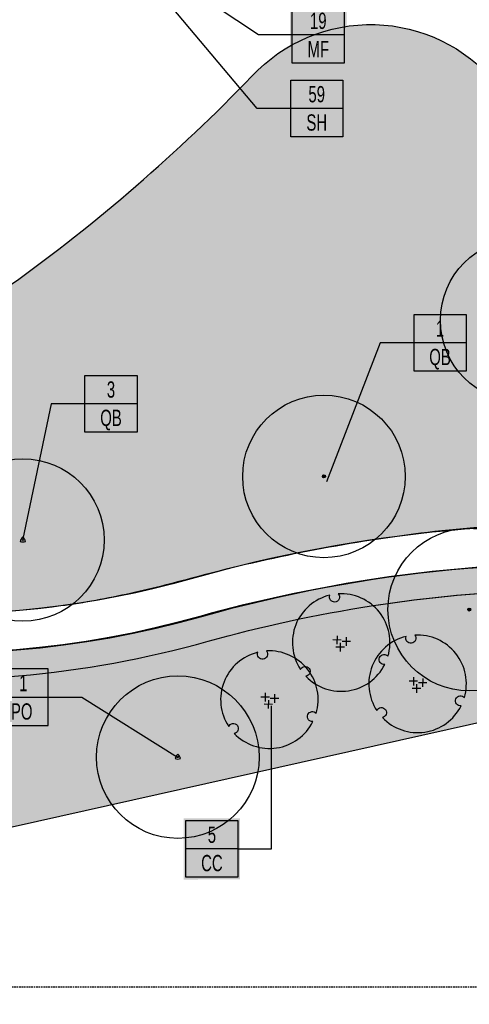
# Model space of a CAD drawing. Extents: x 1609557 to 1611883, y 574690 to 575242.
# Tile 3 of 43: x 1610064 to 1610134, y 574942 to 575094. Entities that reach past the tile are written whole.
import ezdxf
from ezdxf.enums import TextEntityAlignment as Align

# ---------------------------------------------------------------- set-up
doc = ezdxf.new("R2010")
doc.units = 0
doc.header["$MEASUREMENT"] = 0
doc.linetypes.add('HIDDEN', pattern=[0.375, 0.25, -0.125])
for name, color, linetype in [('L-ANNO-MACH', 7, 'HIDDEN'), ('L-ANNO-MACH-OVERALL', 7, 'HIDDEN'), ('L-PLNT-BASE', 2, 'Continuous'), ('L-PLNT-BID-ADD', 2, 'Continuous'), ('L-PLNT-SEED', 2, 'Continuous'), ('L-PLNT-TREE', 5, 'Continuous'), ('L-PLNT-TREE-PLAN', 7, 'Continuous'), ('L-STON', 3, 'Continuous')]:
    doc.layers.add(name, color=color, linetype=linetype)
doc.layers.add('L-ANNO-NOTE', color=2, linetype='Continuous', lineweight=25)
doc.layers.add('L-ANNO-TTLB-NPLT', color=8, linetype='Continuous', plot=False)
doc.layers.add('L-PLNT-NPLT', color=21, linetype='Continuous', plot=False)
doc.styles.add('RDG_Standard', font='ARIALN.TTF')
doc.styles.add('X-HLVM1S', font='ARIALN.TTF')

# ---------------------------------------------------------------- blocks, each defined once
blk = doc.blocks.new('PLNT-TREE-ORN-MULT')
at = {"layer": 'L-PLNT-TREE-PLAN', "color": 0, "extrusion": (5.028865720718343e-15, -4.300868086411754e-18, -1)}
for p, q in [((0.0005820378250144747, 0.02587582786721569), (-0.08649097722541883, 0.02667789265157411)), ((-0.04255343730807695, 0.06981336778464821), (-0.04335550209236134, -0.01725964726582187)), ((0.09588377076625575, 0.01115880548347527), (0.008810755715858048, 0.01196087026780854)), ((0.0527482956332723, 0.05509634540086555), (0.05194623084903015, -0.03197666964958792)), ((0.03269938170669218, -0.04839275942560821), (-0.05437363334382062, -0.04759069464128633)), ((-0.01043609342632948, -0.004455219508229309), (-0.01123815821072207, -0.09152823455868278))]:
    blk.add_line(p, q, dxfattribs=at)
at = {"layer": 'L-PLNT-TREE-PLAN', "color": 0}
blk.add_lwpolyline([(-0.02937539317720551, 0.4991363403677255, -0.2718992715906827), (-0.02216410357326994, 0.4473752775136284, -0.2718992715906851), (-0.06385349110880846, 0.4158601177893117, -0.2633037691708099), (-0.1106958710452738, 0.4355865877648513, -0.2633037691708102), (-0.1179077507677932, 0.4858989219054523, 0.518932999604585), (-0.417688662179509, -0.2748384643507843, -0.2647662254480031), (-0.3769914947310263, -0.2439824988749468, -0.2718992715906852), (-0.3288538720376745, -0.2643289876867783, -0.2633037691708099), (-0.3225163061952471, -0.3147589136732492, -0.2556770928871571), (-0.3610273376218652, -0.3459179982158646, 0.5174068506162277), (0.4463127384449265, -0.2253995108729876, -0.2652179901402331), (0.3991555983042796, -0.2055931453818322, -0.2718992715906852), (0.3927073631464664, -0.1537314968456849, -0.2633037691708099), (0.4332121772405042, -0.1230280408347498, -0.2575414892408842), (0.4796847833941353, -0.1410762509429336, 0.5192192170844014)], format="xyb", close=True, dxfattribs=at)
at = {"layer": 'L-PLNT-NPLT', "style": 'RDG_Standard'}
blk.add_attdef('KEY', (0.1024455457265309, 0.1900547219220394), '', height=0.046875, dxfattribs=at)
at = {"layer": 'L-PLNT-NPLT', "style": 'RDG_Standard', "flags": 1}
for tag, p in [('BOTANICAL', (0.1024455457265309, 0.1153563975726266)), ('SIZE', (0.1024455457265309, -0.03404025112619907)), ('COMMON', (0.1024455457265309, 0.04065807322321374)), ('CONDITION', (0.1024455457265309, -0.1087385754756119)), ('NOTES', (0.1024455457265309, -0.1834368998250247)), ('SORT', (0.1024455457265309, -0.2581352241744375))]:
    blk.add_attdef(tag, p, '', height=0.046875, dxfattribs=at)
blk = doc.blocks.new('PLNT-TREE-DEC-PYRD')
at = {"layer": 'L-PLNT-TREE-PLAN', "color": 0}
for radius in [0.5, 0.002813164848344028]:
    blk.add_circle((0, 0), radius, dxfattribs=at)
for centre, radius, start, end in [((0.03363869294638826, -0.01942130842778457), 0.05087986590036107, 131.3868413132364, 168.6131586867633), ((-0.0336386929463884, -0.01942130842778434), 0.05087986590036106, 11.38684131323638, 48.61315868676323), ((1.275021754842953e-16, 0.03884261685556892), 0.05087986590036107, 251.3868413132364, 288.6131586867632)]:
    blk.add_arc(centre, radius, start, end, dxfattribs=at)
at = {"layer": 'L-PLNT-NPLT', "style": 'RDG_Standard'}
blk.add_attdef('KEY', (0.1024455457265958, 0.1900547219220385), '', height=0.046875, dxfattribs=at)
at = {"layer": 'L-PLNT-NPLT', "style": 'RDG_Standard', "flags": 1}
for tag, p in [('BOTANICAL', (0.1024455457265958, 0.1153563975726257)), ('COMMON', (0.1024455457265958, 0.04065807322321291)), ('SIZE', (0.1024455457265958, -0.03404025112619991)), ('CONDITION', (0.1024455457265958, -0.1087385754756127)), ('NOTES', (0.1024455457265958, -0.1834368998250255)), ('SORT', (0.1024455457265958, -0.2581352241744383))]:
    blk.add_attdef(tag, p, '', height=0.046875, dxfattribs=at)
blk = doc.blocks.new('*U86')
at = {"true_color": 0xffffff}
blk.add_hatch(color=7, dxfattribs=at).paths.add_polyline_path([(-0.5466215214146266, 0.2352818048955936), (-0.1124215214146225, 0.2352818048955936), (-0.1124215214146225, -0.2349535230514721), (-0.5466215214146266, -0.2352818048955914)])
at = {"color": 3}
for points in [[(-0.12953889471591, 1.110223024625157e-15), (0.1295388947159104, -1.110223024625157e-15), (0.1279469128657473, 1.10157694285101)], [(-0.1295215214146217, 1.110223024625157e-15), (-0.5295215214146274, 1.110223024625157e-15)]]:
    blk.add_lwpolyline(points, dxfattribs=at)
blk.add_lwpolyline([(-0.5295215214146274, 0.2178535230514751), (-0.1295215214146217, 0.2178535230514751), (-0.1295215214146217, -0.2178535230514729), (-0.5295215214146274, -0.2178535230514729)], close=True, dxfattribs=at)
at = {"color": 1, "style": 'X-HLVM1S', "width": 0.8, "flags": 8}
for tag, p in [('PLANTNUMBER', (-0.329530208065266, 0.1089267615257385)), ('SPECIESTYPE', (-0.32953020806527, -0.1089267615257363))]:
    blk.add_attdef(tag, text='', height=0.125, dxfattribs=at).set_placement(p, align=Align.MIDDLE_CENTER)
blk = doc.blocks.new('*U89')
at = {"true_color": 0xffffff}
blk.add_hatch(color=7, dxfattribs=at).paths.add_polyline_path([(0.1124388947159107, 0.2352818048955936), (0.5466388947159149, 0.2352818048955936), (0.5466388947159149, -0.2349535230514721), (0.1124388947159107, -0.2352818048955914)])
at = {"color": 3}
blk.add_lwpolyline([(0.12953889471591, 0.2178535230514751), (0.5295388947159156, 0.2178535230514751), (0.5295388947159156, -0.2178535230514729), (0.12953889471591, -0.2178535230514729)], close=True, dxfattribs=at)
for points in [[(0.12953889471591, 1.110223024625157e-15), (-0.1295388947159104, -1.110223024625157e-15), (-0.3492340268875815, -1.040243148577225)], [(0.5295388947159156, 1.110223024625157e-15), (0.12953889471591, 1.110223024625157e-15)]]:
    blk.add_lwpolyline(points, dxfattribs=at)
at = {"color": 1, "style": 'X-HLVM1S', "width": 0.8, "flags": 8}
for tag, p in [('PLANTNUMBER', (0.3295302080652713, 0.1089267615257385)), ('SPECIESTYPE', (0.3295302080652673, -0.1089267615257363))]:
    blk.add_attdef(tag, text='', height=0.125, dxfattribs=at).set_placement(p, align=Align.MIDDLE_CENTER)
blk = doc.blocks.new('PLNT-TREE-DEC-OVAL')
at = {"layer": 'L-PLNT-TREE-PLAN'}
h = blk.add_hatch(color=0, dxfattribs=at)
edge = h.paths.add_edge_path()
edge.add_arc((0, 0), 0.0093634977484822, 0, 360)
at = {"layer": 'L-PLNT-TREE-PLAN', "color": 0}
for radius in [0.5, 0.0093634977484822]:
    blk.add_circle((0, 0), radius, dxfattribs=at)
at = {"layer": 'L-PLNT-NPLT', "style": 'RDG_Standard'}
blk.add_attdef('KEY', (0.102445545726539, 0.1900547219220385), '', height=0.046875, dxfattribs=at)
at = {"layer": 'L-PLNT-NPLT', "style": 'RDG_Standard', "flags": 1}
for tag, p in [('BOTANICAL', (0.102445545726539, 0.1153563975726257)), ('COMMON', (0.102445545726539, 0.04065807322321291)), ('SIZE', (0.102445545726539, -0.03404025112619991)), ('CONDITION', (0.102445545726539, -0.1087385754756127)), ('NOTES', (0.102445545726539, -0.1834368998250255)), ('SORT', (0.102445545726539, -0.2581352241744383))]:
    blk.add_attdef(tag, p, '', height=0.046875, dxfattribs=at)
blk = doc.blocks.new('*U95')
at = {"true_color": 0xffffff}
blk.add_hatch(color=7, dxfattribs=at).paths.add_polyline_path([(0.1124388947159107, 0.2352818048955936), (0.5466388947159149, 0.2352818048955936), (0.5466388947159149, -0.2349535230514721), (0.1124388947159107, -0.2352818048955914)])
at = {"color": 3}
blk.add_lwpolyline([(0.12953889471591, 0.2178535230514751), (0.5295388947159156, 0.2178535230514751), (0.5295388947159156, -0.2178535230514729), (0.12953889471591, -0.2178535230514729)], close=True, dxfattribs=at)
for points in [[(0.12953889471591, 1.110223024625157e-15), (-0.1295388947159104, -1.110223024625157e-15), (-0.543353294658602, -1.068480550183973)], [(0.5295388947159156, 1.110223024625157e-15), (0.12953889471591, 1.110223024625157e-15)]]:
    blk.add_lwpolyline(points, dxfattribs=at)
at = {"color": 1, "style": 'X-HLVM1S', "width": 0.8, "flags": 8}
for tag, p in [('PLANTNUMBER', (0.3295302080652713, 0.1089267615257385)), ('SPECIESTYPE', (0.3295302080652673, -0.1089267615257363))]:
    blk.add_attdef(tag, text='', height=0.125, dxfattribs=at).set_placement(p, align=Align.MIDDLE_CENTER)
blk = doc.blocks.new('*U100')
at = {"true_color": 0xffffff}
blk.add_hatch(color=7, dxfattribs=at).paths.add_polyline_path([(0.1124388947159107, 0.2352818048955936), (0.5466388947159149, 0.2352818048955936), (0.5466388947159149, -0.2349535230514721), (0.1124388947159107, -0.2352818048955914)])
at = {"color": 3}
for points in [[(0.12953889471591, 1.110223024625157e-15), (-0.1295388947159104, -1.110223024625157e-15), (-0.7817070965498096, 0.7760444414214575)], [(0.5295388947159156, 1.110223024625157e-15), (0.12953889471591, 1.110223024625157e-15)]]:
    blk.add_lwpolyline(points, dxfattribs=at)
blk.add_lwpolyline([(0.12953889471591, 0.2178535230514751), (0.5295388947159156, 0.2178535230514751), (0.5295388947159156, -0.2178535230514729), (0.12953889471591, -0.2178535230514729)], close=True, dxfattribs=at)
at = {"color": 1, "style": 'X-HLVM1S', "width": 0.8, "flags": 8}
for tag, p in [('PLANTNUMBER', (0.3295302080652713, 0.1089267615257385)), ('SPECIESTYPE', (0.3295302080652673, -0.1089267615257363))]:
    blk.add_attdef(tag, text='', height=0.125, dxfattribs=at).set_placement(p, align=Align.MIDDLE_CENTER)
blk = doc.blocks.new('*U109')
at = {"true_color": 0xffffff}
blk.add_hatch(color=7, dxfattribs=at).paths.add_polyline_path([(0.1124388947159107, 0.2352818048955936), (0.5466388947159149, 0.2352818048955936), (0.5466388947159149, -0.2349535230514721), (0.1124388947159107, -0.2352818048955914)])
at = {"color": 3}
blk.add_lwpolyline([(0.12953889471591, 0.2178535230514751), (0.5295388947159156, 0.2178535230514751), (0.5295388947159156, -0.2178535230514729), (0.12953889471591, -0.2178535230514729)], close=True, dxfattribs=at)
for points in [[(0.12953889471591, 1.110223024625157e-15), (-0.1295388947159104, -1.110223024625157e-15), (-0.8652846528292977, -0.4603294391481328)], [(0.5295388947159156, 1.110223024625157e-15), (0.12953889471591, 1.110223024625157e-15)]]:
    blk.add_lwpolyline(points, dxfattribs=at)
at = {"color": 1, "style": 'X-HLVM1S', "width": 0.8, "flags": 8}
for tag, p in [('PLANTNUMBER', (0.3295302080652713, 0.1089267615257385)), ('SPECIESTYPE', (0.3295302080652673, -0.1089267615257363))]:
    blk.add_attdef(tag, text='', height=0.125, dxfattribs=at).set_placement(p, align=Align.MIDDLE_CENTER)
blk = doc.blocks.new('*U102')
at = {"true_color": 0xffffff}
blk.add_hatch(color=7, dxfattribs=at).paths.add_polyline_path([(0.1124388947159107, 0.2352818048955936), (0.5466388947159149, 0.2352818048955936), (0.5466388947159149, -0.2349535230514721), (0.1124388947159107, -0.2352818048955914)])
at = {"color": 3}
for points in [[(0.12953889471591, 1.110223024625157e-15), (-0.1295388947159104, -1.110223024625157e-15), (-0.7880994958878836, 0.4382636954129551)], [(0.5295388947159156, 1.110223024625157e-15), (0.12953889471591, 1.110223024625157e-15)]]:
    blk.add_lwpolyline(points, dxfattribs=at)
blk.add_lwpolyline([(0.12953889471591, 0.2178535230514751), (0.5295388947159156, 0.2178535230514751), (0.5295388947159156, -0.2178535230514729), (0.12953889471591, -0.2178535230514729)], close=True, dxfattribs=at)
at = {"color": 1, "style": 'X-HLVM1S', "width": 0.8, "flags": 8}
for tag, p in [('PLANTNUMBER', (0.3295302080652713, 0.1089267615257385)), ('SPECIESTYPE', (0.3295302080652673, -0.1089267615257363))]:
    blk.add_attdef(tag, text='', height=0.125, dxfattribs=at).set_placement(p, align=Align.MIDDLE_CENTER)
blk = doc.blocks.new('base bid')
at = {"layer": 'L-STON'}
h = blk.add_hatch(dxfattribs=at)
h.set_pattern_fill('GRASS', color=256, scale=2)
h.set_pattern_definition([(90, (-3.71114620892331, -150.6996880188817), (-1.414213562, 1.414213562), [0.375, -2.453427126]), (45, (-3.71114620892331, -150.6996880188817), (-1.414213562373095, 1.414213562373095), [0.375, -1.625]), (135, (-3.71114620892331, -150.6996880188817), (-1.414213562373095, -1.414213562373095), [0.375, -1.625])])
edge = h.paths.add_edge_path(flags=16)
edge.add_arc((618.8863025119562, -30.30258975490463), 1.015633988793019, 53.56259994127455, 119.7169013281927)
edge.add_arc((604.8375250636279, -3.650523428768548), 29.11303063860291, 189.3697585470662, 297.72745904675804, ccw=False)
edge.add_arc((570.2035708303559, -9.42934627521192), 5.999999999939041, 9.972662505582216, 101.7879303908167)
edge.add_arc((539.35580430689, 138.3861309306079), 145.0000000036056, 248.93301401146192, 281.7879303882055, ccw=False)
edge.add_arc((475.8941253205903, -24.71594292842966), 30.01817304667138, 67.80410625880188, 127.606428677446)
edge.add_arc((414.8510998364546, 54.51400046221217), 70.00000000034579, 234.3621781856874, 307.6152423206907, ccw=False)
edge.add_arc((339.1053539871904, -51.13912058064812), 60.00000000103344, 54.36217818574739, 102.9413701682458)
edge.add_arc((298.7936556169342, 124.2888332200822), 119.9999999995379, 269.47738466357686, 282.94137016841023, ccw=False)
edge.add_arc((297.6535016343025, -0.7059668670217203), 5.00000000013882, 89.47738466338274, 125.4332877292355)
edge.add_arc((292.4357098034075, 6.627153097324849), 3.999999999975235, 266.90698341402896, 305.43328772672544, ccw=False)
edge.add_arc((298.7936556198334, 124.2888332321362), 121.8333333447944, 234.5171921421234, 266.90698341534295, ccw=False)
edge.add_arc((230.3962784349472, 28.3383603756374), 3.999999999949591, 197.7889517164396, 234.51719214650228, ccw=False)
edge.add_arc((221.8265835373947, 25.58875506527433), 5.000000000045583, 17.78895171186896, 57.33646437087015)
edge.add_arc((192.1428275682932, -20.71323875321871), 60.0000000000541, 57.33646437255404, 95.53005168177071)
edge.add_line((186.3607580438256, 39.00750866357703), (186.1700039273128, 38.98934755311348))
edge.add_arc((180.5786885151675, 98.72825606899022), 59.99999998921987, 247.789464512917, 275.34707114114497, ccw=False)
edge.add_arc((156.0079716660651, 38.55118508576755), 4.999999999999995, 67.78946452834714, 159.470690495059)
edge.add_arc((167.6572125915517, 34.18891891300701), 17.43921944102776, 159.4706905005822, 205.3160390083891)
edge.add_line((151.892805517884, 26.73171807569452), (158.8874708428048, 11.94510390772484))
edge.add_arc((154.3676564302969, 9.807049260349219), 4.999999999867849, -5.277370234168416, 25.316038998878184, ccw=False)
edge.add_line((159.3464619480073, 9.347162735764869), (159.2120745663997, 7.892263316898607))
edge.add_arc((164.1908800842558, 7.432376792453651), 5.000000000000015, 174.7226297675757, 288.8249053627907)
edge.add_arc((171.9821321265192, -15.42170740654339), 19.14565743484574, 39.949937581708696, 108.82490536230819, ccw=False)
edge.add_arc((190.4923328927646, 0.08265457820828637), 5.000000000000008, 219.9499375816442, 260.1090579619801)
edge.add_arc((151.2221834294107, -225.1353719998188), 223.6160627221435, 64.00658706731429, 80.10905796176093, ccw=False)
edge.add_arc((365.507981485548, 214.5410112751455), 265.4991911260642, 244.0252345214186, 287.9078035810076)
edge.add_arc((486.119061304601, -158.9674474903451), 127.0000000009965, 64.50460080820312, 107.8712941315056, ccw=False)
edge.add_arc((486.1190613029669, -158.9674474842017), 126.9999999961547, 61.264920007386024, 64.50460080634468, ccw=False)
edge.add_arc((625.5395918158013, 95.3196258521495), 162.9999999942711, 241.2649200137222, 271.4988119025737)
edge.add_arc((632.209427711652, -159.5931303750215), 92.00000000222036, 40.598662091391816, 91.49881190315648, ccw=False)
edge.add_arc((804.5674639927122, -11.87140776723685), 134.999999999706, 220.5986620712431, 258.7316317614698)
edge.add_arc((779.1648480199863, -139.3653570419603), 4.999999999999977, 258.7316317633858, 370.3232354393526)
edge.add_line((784.0839102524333, -138.4693510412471), (782.9414253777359, -132.1971227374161))
edge.add_arc((776.8266279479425, -133.3109316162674), 6.21540970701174, 10.32323543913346, 70.94929946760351)
edge.add_arc((781.0222398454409, -121.1609270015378), 6.638608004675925, 186.8673162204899, 250.9492994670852, ccw=False)
edge.add_arc((810.6261729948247, -117.5955908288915), 36.45646305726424, 178.6613906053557, 186.867316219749, ccw=False)
edge.add_arc((765.0365062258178, -116.5302791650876), 9.145648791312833, 358.6613906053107, 428.1020102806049)
edge.add_arc((770.7768630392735, -102.2492452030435), 6.245895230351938, 201.7173952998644, 248.10201028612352, ccw=False)
edge.add_arc((760.3291983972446, -106.4105506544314), 5.000000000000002, 21.71739529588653, 78.0838911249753)
edge.add_arc((785.2377233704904, 11.62438980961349), 115.6344966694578, 225.374426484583, 258.0838911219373, ccw=False)
edge.add_arc((642.0705309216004, -130.5235531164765), 86.12889410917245, 44.0178143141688, 83.09250781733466)
edge.add_arc((661.4880895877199, 16.8794886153), 62.55870457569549, 227.8289389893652, 261.67372428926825, ccw=False)
edge = h.paths.add_edge_path()
edge.add_arc((661.4880895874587, 16.8794886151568), 58.55870457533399, 228.8865744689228, 261.6266150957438)
edge.add_arc((642.0705309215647, -130.5235531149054), 90.1288941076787, 44.04852607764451, 83.06014555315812, ccw=False)
edge.add_arc((785.2377233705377, 11.62438981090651), 111.6344966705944, 225.3982424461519, 282.6823883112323)
edge.add_arc((811.9353492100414, -107.0123411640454), 9.969110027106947, 16.319136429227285, 102.68238831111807, ccw=False)
edge.add_arc((865.5003203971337, -91.27441045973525), 45.85999714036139, 196.3851008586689, 256.0268237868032)
edge.add_arc((853.7026135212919, -138.6869781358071), 2.998343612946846, -68.92306818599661, 76.02682378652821, ccw=False)
edge.add_arc((804.5674639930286, -11.87140776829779), 138.9999999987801, 276.97243690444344, 291.1768356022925, ccw=False)
edge.add_arc((809.8878398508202, -159.6371798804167), 15.14565743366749, 40.28843071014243, 143.8357105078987)
edge.add_arc((804.5674639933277, -11.87140776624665), 139.0000000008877, 220.5986620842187, 267.151704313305, ccw=False)
edge.add_arc((632.2094277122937, -159.593130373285), 88.00000000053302, 40.59866207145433, 91.49881190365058)
edge.add_arc((625.5395918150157, 95.31962585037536), 166.9999999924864, 241.2649200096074, 271.4988119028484, ccw=False)
edge.add_arc((486.119061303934, -158.9674474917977), 123.0000000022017, 61.26492001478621, 107.8712941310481)
edge.add_arc((365.5043407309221, 214.5655925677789), 269.5237002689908, 249.6041407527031, 287.9063914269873, ccw=False)
edge.add_arc((365.9698800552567, 215.5476255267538), 270.6064256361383, 244.030657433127, 249.5842146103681, ccw=False)
edge.add_arc((154.4480504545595, -218.0632359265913), 211.8456146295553, 63.95216514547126, 70.08311154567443)
edge.add_arc((151.0554869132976, -225.5060928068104), 219.9999696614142, 69.91273766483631, 81.04841856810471)
edge.add_arc((171.9821321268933, -15.4217074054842), 15.14565743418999, 28.53936112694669, 140.0836133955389)
edge.add_arc((149.966357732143, -196.3326169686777), 190.9128533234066, 86.87746046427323, 97.39858245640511)
edge.add_arc((158.8098743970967, -264.4371158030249), 259.5891268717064, 97.39858245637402, 105.1312620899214)
edge.add_arc((35.53181350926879, 191.4625140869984), 212.6840491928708, 282.20007420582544, 285.13126208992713, ccw=False)
edge.add_arc((54.86326487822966, 102.0515709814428), 121.2071572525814, 277.0715209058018, 282.2000742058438, ccw=False)
edge.add_arc((51.95215365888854, 125.518462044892), 144.853923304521, 248.75498744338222, 277.07152089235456, ccw=False)
edge.add_arc((1.280879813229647, -4.833150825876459), 5.000000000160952, 104.84327763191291, 248.6841357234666, ccw=False)
edge.add_arc((-45.59932130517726, 172.0601694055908), 177.9999999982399, 284.8432776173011, 307.7565667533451)
edge.add_arc((-93.52873311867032, 250.2739725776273), 269.370478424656, 305.6296898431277, 316.0769376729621)
edge.add_arc((118.7785447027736, 46.36607813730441), 25.00104146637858, 39.91773842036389, 137.0089859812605, ccw=False)
edge.add_arc((180.5786885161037, 98.72825607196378), 55.99999999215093, 220.4330820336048, 235.0336811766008)
edge.add_arc((180.5786885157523, 98.72825607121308), 55.99999999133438, 235.0336811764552, 275.530051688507)
edge.add_arc((192.1428275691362, -20.71323875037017), 63.99999999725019, 53.66505559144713, 95.53005168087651, ccw=False)
edge.add_arc((298.7936556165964, 124.2888332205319), 116.0000000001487, 233.6650555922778, 282.9413701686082)
edge.add_arc((339.1053539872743, -51.13912058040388), 64.00000000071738, 54.3621781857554, 102.94137016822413, ccw=False)
edge.add_arc((414.8510998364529, 54.5140004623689), 66.0000000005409, 234.3621781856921, 307.6152423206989)
edge.add_arc((475.8942029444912, -24.71651629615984), 34.01867460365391, 67.87353367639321, 127.60697928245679, ccw=False)
edge.add_arc((539.3558043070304, 138.3861309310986), 141.0000000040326, 248.9484073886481, 281.7879303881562)
edge.add_arc((570.2035708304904, -9.429346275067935), 9.999999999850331, 9.832403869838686, 101.78793039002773, ccw=False)
edge.add_arc((604.8375250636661, -3.650523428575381), 25.11303063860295, 189.329578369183, 297.6231998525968)
edge.add_arc((618.8834613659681, -30.2891627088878), 5.002573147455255, 47.9211214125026, 118.69745510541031, ccw=False)
edge.add_arc((662.4386729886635, 17.95008187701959), 59.99035860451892, 227.9211214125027, 228.8749149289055)
h = blk.add_hatch(dxfattribs=at)
h.set_pattern_fill('AR-SAND', color=256, scale=2.5)
h.set_pattern_definition([(37.50000000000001, (-1609999.634312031, -572521.6229746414), (-0.1574833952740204, 4.817059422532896), [0, -3.8, 0, -4.25, 0, -4.0625]), (7.499999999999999, (-1609999.634312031, -572521.6229746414), (4.424441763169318, 7.055365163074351), [0, -2.05, 0, -3.425, 0, -1.3125]), (327.5, (-1610002.709312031, -572521.6229746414), (7.785354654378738, 0.01414763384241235), [0, -1.25, 0, -4.5, 0, -5.875]), (317.5, (-1610002.709312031, -572521.6229746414), (7.515316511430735, 2.194188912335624), [0, -0.625, 0, -2.95, 0, -3.375])])
edge = h.paths.add_edge_path()
edge.add_arc((975.1842532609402, 318.8047683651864), 481.7702616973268, 258.8784101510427, 260.4107916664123)
edge.add_line((894.9295026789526, -156.2339248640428), (884.2027706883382, -168.446132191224))
edge.add_line((884.2027706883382, -168.446132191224), (847.8491190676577, -190.6539219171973))
edge.add_line((847.8491190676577, -190.6539219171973), (798.1555349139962, -190.6539219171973))
edge.add_line((798.1555349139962, -190.6539219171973), (747.2964987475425, -172.5301932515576))
edge.add_line((747.2964987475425, -172.5301932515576), (711.4840671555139, -150.6228875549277))
edge.add_line((711.4840671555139, -150.6228875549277), (675.9964703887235, -118.4368421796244))
edge.add_line((675.9964703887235, -118.4368421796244), (504.1727170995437, -76.0782215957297))
edge.add_line((504.1727170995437, -76.0782215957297), (470.0743235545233, -62.44787501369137))
edge.add_line((470.0743235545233, -62.44787501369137), (384.715996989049, -72.36735664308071))
edge.add_line((384.715996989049, -72.36735664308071), (355.9447126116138, -76.94914028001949))
edge.add_line((355.9447126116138, -76.94914028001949), (344.0520851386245, -87.07581996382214))
edge.add_line((344.0520851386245, -87.07581996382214), (331.4194478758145, -90.8919148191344))
edge.add_line((331.4194478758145, -90.8919148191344), (175.0001791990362, -27.13090893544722))
edge.add_line((175.0001791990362, -27.13090893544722), (63.61505718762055, -52.02526193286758))
edge.add_line((63.61505718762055, -52.02526193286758), (4.422241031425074, -54.8544149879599))
edge.add_line((4.422241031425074, -54.8544149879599), (-69.8879120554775, -41.95109310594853))
edge.add_line((-69.8879120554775, -41.95109310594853), (-96.10807950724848, -31.68806857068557))
edge.add_line((-96.10807950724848, -31.68806857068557), (-102.7708319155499, -7.592912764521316))
edge.add_line((-102.7708319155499, -7.592912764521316), (-99.76146007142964, -1.693859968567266))
edge.add_arc((-45.59932130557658, 172.0601694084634), 182.0000000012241, 252.6868395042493, 275.0190642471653)
edge.add_line((-29.67664987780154, -9.241977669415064), (-29.3447826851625, -9.184034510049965))
edge.add_arc((-28.57626109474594, -25.37728074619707), 16.21147276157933, 61.79194727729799, 92.71718391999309, ccw=False)
edge.add_arc((51.7120899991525, 124.3093414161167), 153.6481874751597, 241.7919472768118, 285.8858236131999)
edge.add_arc((152.758396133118, -235.6392442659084), 220.2162130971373, 98.85330476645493, 105.5376167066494, ccw=False)
edge.add_arc((151.1820899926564, -225.4125226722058), 209.8687354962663, 70.0580048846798, 98.85778749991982, ccw=False)
edge.add_line((222.7617353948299, -28.12785397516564), (221.7754935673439, -30.49284057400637))
edge.add_arc((29.16494143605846, -585.7581051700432), 587.7230120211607, 70.86935000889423, 71.65257934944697)
edge.add_line((214.167296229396, -27.91182923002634), (214.0402741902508, -29.80142796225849))
edge.add_arc((29.16494161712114, -585.7581046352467), 585.8896781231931, 65.17206158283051, 71.60620215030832, ccw=False)
edge.add_line((275.1769008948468, -54.02054641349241), (275.9467077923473, -52.35666286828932))
edge.add_arc((29.16494235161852, -585.75810302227), 587.72300968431, 65.17206158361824, 66.03012498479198)
edge.add_line((267.9310958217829, -48.72080443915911), (268.3267669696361, -47.52202050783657))
edge.add_arc((365.5151381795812, 215.059979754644), 279.990868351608, 249.6891869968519, 287.8717470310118)
edge.add_arc((486.1190613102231, -158.9674474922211), 112.9999999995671, 62.84612761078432, 107.87174703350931, ccw=False)
edge.add_arc((625.6385876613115, 96.25216650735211), 177.9296759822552, 240.3772305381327, 271.4824047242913)
edge.add_arc((632.2057718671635, -159.6083406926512), 78.01511050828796, 45.1453067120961, 91.44266237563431, ccw=False)
edge.add_arc((804.4438500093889, -11.05135270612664), 149.7828535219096, 218.5050005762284, 297.7887874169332)
edge.add_arc((874.7528747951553, -144.4675637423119), 1.025781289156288, 113.8194262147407, 117.78878741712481, ccw=False)
edge.add_arc((923.8125677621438, -114.0406244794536), 57.59553997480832, 210.7966945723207, 223.8177650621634)
h = blk.add_hatch(dxfattribs=at)
h.set_pattern_fill('GRASS', color=256, scale=2)
h.set_pattern_definition([(90, (-31.53185167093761, -28.78589746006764), (-1.414213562, 1.414213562), [0.375, -2.453427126]), (45, (-31.53185167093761, -28.78589746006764), (-1.414213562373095, 1.414213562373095), [0.375, -1.625]), (135, (-31.53185167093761, -28.78589746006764), (-1.414213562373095, -1.414213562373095), [0.375, -1.625])])
edge = h.paths.add_edge_path()
edge.add_line((-31.53185167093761, -5.383078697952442), (-30.94691842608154, -9.34007921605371))
edge.add_arc((-28.5762610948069, -25.37728074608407), 16.21147276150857, 61.791947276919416, 98.40870399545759, ccw=False)
edge.add_arc((51.71208999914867, 124.3093414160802), 153.6481874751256, 241.7919472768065, 285.8858236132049)
edge.add_arc((152.7583961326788, -235.6392442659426), 220.2162130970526, 98.85330476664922, 105.537616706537, ccw=False)
edge.add_arc((151.1820899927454, -225.4125226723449), 209.8687354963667, 70.05800488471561, 98.8577875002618, ccw=False)
edge.add_line((222.7617353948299, -28.12785397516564), (224.3029746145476, -24.4319956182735))
edge.add_arc((151.182089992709, -225.4125226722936), 213.8687354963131, 70.00756365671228, 98.85778750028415)
edge.add_arc((152.7578341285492, -235.6366443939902), 224.2135576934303, 98.85334508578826, 105.5407971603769)
edge.add_arc((51.71208999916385, 124.3093414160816), 149.648187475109, 241.7919472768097, 285.89042513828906, ccw=False)
edge.add_arc((-28.57626109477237, -25.37728074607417), 20.21147276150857, 61.79194727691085, 98.40870399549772)
at = {"layer": 'L-PLNT-SEED'}
for points in [[(448.3728435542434, -41.90240981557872, -0.1686986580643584), (271.5741697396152, -38.06090640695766, -0.02423670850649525), (247.4739880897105, -27.73525751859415, 0.02675768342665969), (226.6146771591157, -18.88858285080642, 0.04862684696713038), (185.2874271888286, -8.185682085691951, 0.5291613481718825), (160.3656905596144, -5.703208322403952, 0.04593933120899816), (125.3823068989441, -7.009237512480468, 0.03375298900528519), (91.04899825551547, -13.8478533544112, -0.01279041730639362), (80.47749614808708, -16.41819784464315, -0.02238127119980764), (69.78486213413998, -18.23359395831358, -0.1241867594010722), (-0.5366661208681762, -9.49110389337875, -0.7254821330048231), (0, 0, 0.1003125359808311), (63.39148455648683, 31.3299159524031, 0.04561631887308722), (100.491266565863, 63.41387954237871, -0.4509461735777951), (137.9535066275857, 62.40892419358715, 0.06379345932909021), (148.4853796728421, 52.8368677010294, 0.1785610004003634), (185.9752867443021, 42.98889182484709, -0.1847298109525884), (230.0631219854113, 30.84305350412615, 0.2183841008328), (324.7723056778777, 11.23526299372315, -0.2151993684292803)], [(-31.53185167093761, -5.383078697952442), (-30.94691842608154, -9.34007921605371, -0.1611442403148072), (-20.91350929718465, -11.09113067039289, 0.1948054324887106), (93.76886421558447, -23.47087802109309, -0.02917408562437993), (118.8659841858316, -18.04676984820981, -0.1263284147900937), (222.7617353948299, -28.12785397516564), (224.3029746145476, -24.4319956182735, 0.1265520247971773), (118.2500543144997, -14.09447552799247, 0.02918779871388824), (92.6855385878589, -19.62035157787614, -0.1948262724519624), (-19.02281079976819, -7.566182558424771, 0.1611442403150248), (-31.53185166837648, -5.383078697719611)]]:
    blk.add_lwpolyline(points, format="xyb", dxfattribs=at)
blk.add_lwpolyline([(-99.76146007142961, -1.693859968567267), (-102.7708319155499, -7.592912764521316), (-96.10807950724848, -31.68806857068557), (-69.8879120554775, -41.95109310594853), (4.422241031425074, -54.8544149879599), (63.61505718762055, -52.02526193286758), (175.0001791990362, -27.13090893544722), (331.4194478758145, -90.8919148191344), (344.0520851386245, -87.07581996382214), (355.9447126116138, -76.94914028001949), (384.715996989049, -72.36735664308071), (470.0743235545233, -62.44787501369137), (504.1727170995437, -76.0782215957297), (675.9964703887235, -118.4368421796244), (711.4840671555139, -150.6228875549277), (747.2964987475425, -172.5301932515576), (798.1555349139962, -190.6539219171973), (847.8491190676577, -190.6539219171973), (884.2027706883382, -168.446132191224), (894.9295026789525, -156.2339248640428)], dxfattribs=at)
blk = doc.blocks.new('viewports_Rebid')
at = {"layer": 'L-ANNO-MACH-OVERALL'}
blk.add_lwpolyline([(678.2274583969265, -124.6375052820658), (358.2274583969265, -124.6375052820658), (358.2274583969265, 65.36249471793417), (678.2274583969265, 65.36249471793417)], close=True, dxfattribs=at)
blk = doc.blocks.new('OPT B AGAIN')
at = {"layer": 'L-STON'}
h = blk.add_hatch(dxfattribs=at)
h.set_pattern_fill('GRASS', color=256, scale=2)
h.set_pattern_definition([(90, (27.81273148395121, -13.95238256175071), (-1.414213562, 1.414213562), [0.375, -2.453427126]), (45, (27.81273148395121, -13.95238256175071), (-1.414213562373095, 1.414213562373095), [0.375, -1.625]), (135, (27.81273148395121, -13.95238256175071), (-1.414213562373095, -1.414213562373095), [0.375, -1.625])])
edge = h.paths.add_edge_path()
edge.add_arc((212.1105401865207, 104.1113347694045), 55.99999999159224, 235.03368117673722, 275.53005168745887, ccw=False)
edge.add_arc((212.1105401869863, 104.1113347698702), 55.99999999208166, 220.4330820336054, 235.0336811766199, ccw=False)
edge.add_arc((150.3103963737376, 51.74915683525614), 25.00104146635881, 39.91773842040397, 137.0089859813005)
edge.add_arc((-61.99688144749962, 255.6570512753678), 269.3704784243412, 305.62968984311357, 316.07693767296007, ccw=False)
edge.add_arc((-14.0674696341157, 177.443248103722), 177.9999999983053, 284.8432776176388, 307.7565667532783, ccw=False)
edge.add_arc((32.81273148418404, 0.5499278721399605), 5.000000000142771, 104.8432776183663, 248.6841357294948)
edge.add_arc((83.4840053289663, 130.9015407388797), 144.8539233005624, 248.754987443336, 277.0715208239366)
edge.add_arc((86.39511654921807, 107.434649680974), 121.2071572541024, 277.0715208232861, 282.2000742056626)
edge.add_arc((67.0636651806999, 196.8455927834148), 212.6840491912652, 282.200074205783, 285.1312620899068)
edge.add_arc((190.341726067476, -259.0540371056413), 259.5891268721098, 97.39858245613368, 105.1312620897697, ccw=False)
edge.add_arc((181.4982094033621, -190.9495382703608), 190.9128533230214, 86.87746046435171, 97.39858245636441, ccw=False)
edge.add_arc((203.5139837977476, -10.03862870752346), 15.14565743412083, 28.53936112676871, 140.0836133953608, ccw=False)
edge.add_arc((182.5873385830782, -220.1230141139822), 219.999969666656, 70.47638639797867, 81.04841856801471, ccw=False)
edge.add_line((256.1103002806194, -12.7721984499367), (256.7168405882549, -9.114018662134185))
edge.add_arc((60.72531904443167, -580.3145678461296), 603.8896785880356, 71.06177352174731, 71.9454395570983)
edge.add_arc((270.0846625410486, -9.618172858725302), 22.46817311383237, 166.4344701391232, 171.1444045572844, ccw=False)
edge.add_arc((60.72531935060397, -580.3145669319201), 605.7230109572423, 71.08698587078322, 71.96625282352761, ccw=False)
edge.add_arc((381.9587088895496, -31.75897636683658), 127.2726195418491, 165.1772540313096, 168.9170994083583, ccw=False)
edge.add_arc((308.2893042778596, 142.3877759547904), 149.9465328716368, 247.2287455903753, 250.77757846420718, ccw=False)
edge.add_line((250.2520437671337, 4.128457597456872), (250.7427409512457, 5.903614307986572))
edge.add_arc((-1096.608610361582, -3518.100216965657), 3772.791892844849, 68.93545899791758, 69.07637600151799, ccw=False)
edge.add_arc((381.9587092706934, -31.75897646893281), 127.2726199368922, 160.809219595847, 164.3476252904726, ccw=False)
edge.add_arc((324.1309277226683, 153.3379626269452), 156.2494171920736, 243.0484815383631, 246.47284791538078, ccw=False)
edge.add_arc((259.8812309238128, 12.22635064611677), 6.819035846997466, 148.9361331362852, 164.4120850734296, ccw=False)
edge.add_arc((327.1934123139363, 159.9798419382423), 161.7254418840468, 243.1067079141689, 246.3727711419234)
edge.add_arc((381.9587091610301, -31.75897643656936), 127.2726198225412, 156.3978260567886, 159.9805303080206, ccw=False)
edge.add_arc((355.9971218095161, 201.8608807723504), 203.9250335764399, 240.96627183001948, 243.60247152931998, ccw=False)
edge.add_arc((343.8873493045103, -13.61226586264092), 94.48073063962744, 155.713318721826, 156.8299484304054, ccw=False)
edge.add_arc((355.9971195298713, 201.8608763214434), 202.0916952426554, 240.9180027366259, 243.5808469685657)
edge.add_arc((381.9587091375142, -31.75897643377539), 127.2726197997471, 151.7401875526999, 155.5717657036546, ccw=False)
edge.add_arc((343.1708068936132, 148.461647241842), 140.5904971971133, 234.6993078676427, 238.568459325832, ccw=False)
edge.add_line((261.9281301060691, 33.72143907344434), (262.9923042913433, 35.21430357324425))
edge.add_arc((330.3255069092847, 129.6719113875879), 115.9999993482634, 233.66505558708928, 234.517192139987, ccw=False)
edge.add_arc((223.6746792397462, -15.33016005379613), 63.99999999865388, 53.66505559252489, 95.53005168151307)
edge = h.paths.add_edge_path(flags=16)
edge.add_arc((187.5398233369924, 43.9342637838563), 4.999999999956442, 67.78946451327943, 159.4706905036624, ccw=False)
edge.add_arc((212.110540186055, 104.1113347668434), 59.99999998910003, 247.7894645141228, 275.3470711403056)
edge.add_arc((217.7081057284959, 4.107980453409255), 40.26444628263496, 33.11071784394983, 90.00889385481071, ccw=False)
edge.add_arc((247.2461894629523, 23.37148950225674), 5.000000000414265, -22.49000504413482, 33.11071784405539, ccw=False)
edge.add_arc((374.7180795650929, -29.40304603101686), 132.9646127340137, 157.5099949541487, 167.0509928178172)
edge.add_arc((240.2619229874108, 1.512586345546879), 5.000000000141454, 255.4308728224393, 347.05099281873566, ccw=False)
edge.add_arc((182.7540351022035, -219.7522932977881), 223.6160627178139, 75.4308728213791, 80.10905796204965)
edge.add_arc((222.0241845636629, 5.465733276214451), 5.000000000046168, 219.9499375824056, 260.10905796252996, ccw=False)
edge.add_arc((203.513983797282, -10.0386287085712), 19.14565743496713, 39.9499375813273, 108.8249053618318)
edge.add_arc((195.7227317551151, 12.81545549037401), 4.999999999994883, 174.722629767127, 288.82490536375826, ccw=False)
edge.add_line((190.7439262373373, 13.27534201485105), (190.878313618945, 14.73024143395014))
edge.add_arc((185.8995081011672, 15.19012795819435), 4.99999999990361, 354.7226297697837, 385.3160390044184)
edge.add_line((190.4193225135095, 17.32818260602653), (183.4246571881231, 32.11479677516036))
edge.add_arc((199.1890642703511, 39.57199761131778), 17.43921944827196, 159.4706905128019, 205.3160389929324, ccw=False)
h = blk.add_hatch(dxfattribs=at)
h.set_pattern_fill('AR-SAND', color=256, scale=2.5)
h.set_pattern_definition([(37.50000000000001, (-1609968.10246036, -572516.2398959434), (-0.1574833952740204, 4.817059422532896), [0, -3.8, 0, -4.25, 0, -4.0625]), (7.499999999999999, (-1609968.10246036, -572516.2398959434), (4.424441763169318, 7.055365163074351), [0, -2.05, 0, -3.425, 0, -1.3125]), (327.5, (-1609971.17746036, -572516.2398959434), (7.785354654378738, 0.01414763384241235), [0, -1.25, 0, -4.5, 0, -5.875]), (317.5, (-1609971.17746036, -572516.2398959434), (7.515316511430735, 2.194188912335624), [0, -0.625, 0, -2.95, 0, -3.375])])
edge = h.paths.add_edge_path()
edge.add_line((387.4765642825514, -71.56606158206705), (416.2478486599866, -66.98427794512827))
edge.add_line((416.2478486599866, -66.98427794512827), (501.6061752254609, -57.06479631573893))
edge.add_line((501.6061752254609, -57.06479631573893), (535.7045687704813, -70.69514289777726))
edge.add_line((535.7045687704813, -70.69514289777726), (707.5283220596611, -113.0537634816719))
edge.add_line((707.5283220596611, -113.0537634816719), (743.0159188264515, -145.2398088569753))
edge.add_line((743.0159188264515, -145.2398088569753), (778.8283504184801, -167.1471145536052))
edge.add_line((778.8283504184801, -167.1471145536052), (829.6873865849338, -185.2708432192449))
edge.add_line((829.6873865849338, -185.2708432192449), (879.3809707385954, -185.2708432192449))
edge.add_line((879.3809707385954, -185.2708432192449), (915.7346223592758, -163.0630534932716))
edge.add_line((915.7346223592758, -163.0630534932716), (926.4613543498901, -150.8508461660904))
edge.add_line((926.4613543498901, -150.8508461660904), (913.7866116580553, -148.5347929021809))
edge.add_arc((962.3961570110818, -102.8307342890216), 66.72142739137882, 211.9891666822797, 223.2354667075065, ccw=False)
edge.add_arc((835.9757016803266, -5.668274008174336), 149.7828535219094, 218.5050005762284, 297.7887874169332, ccw=False)
edge.add_arc((663.7376235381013, -154.2252619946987), 78.01511050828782, 45.14530671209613, 91.44266237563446)
edge.add_arc((657.1704393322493, 101.6352452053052), 177.9296759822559, 240.3772305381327, 271.4824047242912, ccw=False)
edge.add_arc((517.6509129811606, -153.5843687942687), 112.9999999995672, 62.84612761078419, 107.8717470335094)
edge.add_arc((397.0469898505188, 220.4430584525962), 279.9908683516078, 249.6891869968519, 287.87174703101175, ccw=False)
edge.add_line((299.8586186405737, -42.13894180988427), (299.4629474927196, -43.33772574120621))
edge.add_arc((60.69679402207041, -580.3750243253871), 587.7230096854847, 65.17206158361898, 66.0301249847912, ccw=False)
edge.add_line((307.4785594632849, -46.97358417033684), (306.7087525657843, -48.63746771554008))
edge.add_arc((60.69679328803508, -580.3750259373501), 585.8896781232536, 65.17206158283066, 71.60620215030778)
edge.add_line((245.5721258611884, -24.41834926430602), (245.6991479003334, -22.52875053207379))
edge.add_arc((60.69679310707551, -580.3750264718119), 587.723012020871, 70.86935000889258, 71.65257934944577, ccw=False)
edge.add_line((253.3073452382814, -25.10976187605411), (254.2935870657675, -22.74477527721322))
edge.add_arc((182.7139416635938, -220.0294439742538), 209.8687354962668, 70.05800488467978, 98.85778749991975)
edge.add_arc((184.2902478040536, -230.2561655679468), 220.2162130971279, 98.85330476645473, 105.5376167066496)
edge.add_arc((83.24394167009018, 129.6924201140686), 153.6481874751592, 241.79194727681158, 285.8858236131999, ccw=False)
edge.add_arc((2.955590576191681, -19.99420204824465), 16.21147276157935, 61.79194727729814, 92.71718391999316)
edge.add_line((2.187068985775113, -3.800955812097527), (1.855201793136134, -3.858898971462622))
edge.add_arc((-14.06746963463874, 177.4432481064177), 182.0000000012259, 252.6868395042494, 275.01906424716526, ccw=False)
edge.add_line((-68.229608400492, 3.689218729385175), (-71.23898024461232, -2.209834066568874))
edge.add_line((-71.23898024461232, -2.209834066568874), (-64.57622783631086, -26.30498987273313))
edge.add_line((-64.57622783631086, -26.30498987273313), (-38.35606038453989, -36.56801440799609))
edge.add_line((-38.35606038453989, -36.56801440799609), (35.95409270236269, -49.47133629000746))
edge.add_line((35.95409270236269, -49.47133629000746), (95.14690885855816, -46.64218323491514))
edge.add_line((95.14690885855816, -46.64218323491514), (206.5320308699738, -21.74783023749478))
edge.add_line((206.5320308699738, -21.74783023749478), (362.9512995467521, -85.50883612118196))
edge.add_line((362.9512995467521, -85.50883612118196), (375.5839368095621, -81.6927412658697))
edge.add_line((375.5839368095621, -81.6927412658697), (387.4765642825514, -71.56606158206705))
h = blk.add_hatch(dxfattribs=at)
h.set_pattern_fill('GRASS', color=256, scale=2)
h.set_pattern_definition([(90, (0, -23.4028187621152), (-1.414213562, 1.414213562), [0.375, -2.453427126]), (45, (0, -23.4028187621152), (-1.414213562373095, 1.414213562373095), [0.375, -1.625]), (135, (0, -23.4028187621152), (-1.414213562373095, -1.414213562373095), [0.375, -1.625])])
edge = h.paths.add_edge_path()
edge.add_line((0, 0), (0.5849332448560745, -3.957000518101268))
edge.add_arc((2.955590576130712, -19.99420204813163), 16.21147276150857, 61.791947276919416, 98.40870399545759, ccw=False)
edge.add_arc((83.24394167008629, 129.6924201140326), 153.6481874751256, 241.7919472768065, 285.8858236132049)
edge.add_arc((184.2902478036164, -230.2561655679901), 220.2162130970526, 98.85330476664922, 105.537616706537, ccw=False)
edge.add_arc((182.7139416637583, -220.0294439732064), 209.8687354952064, 69.85143270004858, 98.857787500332, ccw=False)
edge.add_line((255.0044034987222, -23.0041276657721), (255.4081254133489, -18.89418681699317))
edge.add_arc((182.7139416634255, -220.0294439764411), 213.8687354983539, 70.12916122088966, 98.857787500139)
edge.add_arc((184.2896857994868, -230.2535656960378), 224.2135576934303, 98.85334508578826, 105.5407971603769)
edge.add_arc((83.24394167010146, 129.692420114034), 149.648187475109, 241.7919472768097, 285.89042513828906, ccw=False)
edge.add_arc((2.955590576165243, -19.99420204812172), 20.21147276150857, 61.79194727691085, 98.40870399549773)
at = {"layer": 'L-PLNT-SEED'}
for points in [[(479.9046952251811, -36.51933111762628, -0.1686986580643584), (303.1060214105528, -32.67782770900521, -0.02423670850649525), (279.0058397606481, -22.35217882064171, 0.02675768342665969), (258.1465288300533, -13.50550415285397, 0.04862684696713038), (216.8192788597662, -2.802603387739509, 0.5291613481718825), (191.8975422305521, -0.3201296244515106, 0.04593933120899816), (156.9141585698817, -1.626158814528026, 0.03375298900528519), (122.5808499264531, -8.464774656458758, -0.01279041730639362), (112.0093478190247, -11.0351191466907, -0.02238127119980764), (101.3167138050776, -12.85051526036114, -0.1241867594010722), (30.99518555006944, -4.108025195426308, -0.7254821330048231), (31.53185167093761, 5.383078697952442, 0.1003125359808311), (94.92333622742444, 36.71299465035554, 0.04561631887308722), (132.0231182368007, 68.79695824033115, -0.4509461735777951), (169.4853582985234, 67.7920028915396, 0.06379345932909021), (180.0172313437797, 58.21994639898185, 0.1785610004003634), (217.5071384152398, 48.37197052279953, -0.1847298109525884), (261.5949736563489, 36.22613220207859, 0.2183841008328), (356.3041573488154, 16.6183416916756, -0.2151993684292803)], [(0, 0), (0.5849332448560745, -3.957000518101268, -0.1611442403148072), (10.61834237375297, -5.708051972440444, 0.1948054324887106), (125.3007158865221, -18.08779932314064, -0.02917408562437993), (150.3978358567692, -12.66369115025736, -0.1272442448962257), (255.0044034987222, -23.0041276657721), (255.4081254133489, -18.89418681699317, 0.1260129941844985), (149.7819059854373, -8.71139683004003, 0.02918779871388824), (124.2173902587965, -14.23727287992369, -0.1948262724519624), (12.50904087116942, -2.183103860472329, 0.1611442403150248), (2.561137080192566e-09, 2.328306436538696e-10)]]:
    blk.add_lwpolyline(points, format="xyb", dxfattribs=at)
blk.add_lwpolyline([(-68.229608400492, 3.689218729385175), (-71.23898024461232, -2.209834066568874), (-64.57622783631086, -26.30498987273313), (-38.35606038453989, -36.56801440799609), (35.95409270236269, -49.47133629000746), (95.14690885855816, -46.64218323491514), (206.5320308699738, -21.74783023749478), (362.9512995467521, -85.50883612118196), (375.5839368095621, -81.6927412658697), (387.4765642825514, -71.56606158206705), (416.2478486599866, -66.98427794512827), (501.6061752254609, -57.06479631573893), (535.7045687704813, -70.69514289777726), (707.5283220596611, -113.0537634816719), (743.0159188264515, -145.2398088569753), (778.8283504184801, -167.1471145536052), (829.6873865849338, -185.2708432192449), (879.3809707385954, -185.2708432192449), (915.7346223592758, -163.0630534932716), (926.4613543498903, -150.8508461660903)], dxfattribs=at)

msp = doc.modelspace()

# ---------------------------------------------------------------- hatches: boundary and pattern name
at = {"layer": 'L-STON'}
h = msp.add_hatch(dxfattribs=at)
h.set_pattern_fill('GRASS', color=256, scale=2)
h.set_pattern_definition([(90, (0, 0), (-1.414213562, 1.414213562), [0.375, -2.453427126]), (45, (0, 0), (-1.414213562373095, 1.414213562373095), [0.375, -1.625]), (135, (0, 0), (-1.414213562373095, -1.414213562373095), [0.375, -1.625])])
edge = h.paths.add_edge_path()
edge.add_arc((1610813.216045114, 574959.1414492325), 100.0040495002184, 216.1022558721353, 216.1817475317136)
edge.add_arc((1610656.820515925, 574844.9201608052), 93.66082483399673, 36.09956406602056, 36.18443933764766)
edge = h.paths.add_edge_path()
edge.add_line((1609968.687393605, 575012.2828954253), (1609968.102458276, 575016.2398957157))
edge.add_arc((1609954.034991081, 575193.683145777), 178.0000017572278, 253.0948772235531, 274.5328533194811, ccw=False)
edge.add_arc((1609954.034990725, 575193.6831440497), 178.0000000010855, 248.16826524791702, 253.0948771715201, ccw=False)
edge.add_arc((1609954.034990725, 575193.6831440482), 177.9999999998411, 238.03358010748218, 248.1682652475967, ccw=False)
edge.add_arc((1609954.034990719, 575193.6831440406), 177.9999999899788, 221.3720803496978, 238.033580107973, ccw=False)
edge.add_arc((1609916.37045134, 575160.5099906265), 127.809606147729, 215.3124549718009, 221.3720803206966, ccw=False)
edge.add_arc((1609869.584878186, 574941.4546373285), 156.1524184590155, 111.6098876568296, 115.6512929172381)
edge.add_arc((1609765.242331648, 575157.5691477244), 83.83367074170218, 276.5399601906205, 295.99620355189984, ccw=False)
edge.add_line((1609774.790663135, 575074.2810110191), (1609793.91872741, 575061.8659131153))
edge.add_arc((1609739.119560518, 574977.4969385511), 100.6035414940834, 49.28011877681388, 56.9955511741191, ccw=False)
edge.add_line((1609804.749430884, 575053.7451691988), (1609811.023914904, 575047.8491104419))
edge.add_line((1609811.023914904, 575047.8491104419), (1609816.541248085, 575053.3064861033))
edge.add_line((1609816.541248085, 575053.3064861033), (1609888.084439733, 574995.2144768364))
edge.add_line((1609888.084439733, 574995.2144768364), (1609902.420042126, 574989.8289895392))
edge.add_line((1609902.420042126, 574989.8289895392), (1609897.395630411, 575009.8454450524))
edge.add_arc((1609904.28674102, 575010.7120738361), 6.94539062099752, 101.69690295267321, 187.1679094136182, ccw=False)
edge.add_arc((1609948.778174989, 575178.4044143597), 167.3102986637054, 254.0774575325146, 276.8341494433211)

# ---------------------------------------------------------------- linework, layer by layer
at = {"layer": 'L-ANNO-TTLB-NPLT'}
msp.add_lwpolyline([(1610542.011692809, 574972.0356052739, 0.199319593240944), (1610448.007155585, 574979.7205648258, -0.1938486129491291), (1610247.108300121, 574993.8877171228, 0.1847073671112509), (1610090.813740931, 575007.7364668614, -0.163506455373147), (1609999.097645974, 575012.1318707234, -0.6574366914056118), (1609998.770942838, 575021.3067028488), (1609970.681289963, 575016.4199664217, -0.1297419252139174), (1609980.611501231, 575014.0567920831, 0.1943770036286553), (1610092.450281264, 575001.963968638, -0.1843638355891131), (1610244.482261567, 574988.4929120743, 0.1938431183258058), (1610449.848434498, 574974.0100751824, -0.1992207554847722), (1610539.227817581, 574966.7203329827)], format="xyb", close=True, dxfattribs=at)

# ---------------------------------------------------------------- block references
at = {"layer": 'L-ANNO-MACH'}
msp.add_blockref('viewports_Rebid', (1609666.84857738, 575069.5637974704), dxfattribs=at)
at = {"layer": 'L-ANNO-NOTE'}
ref = msp.add_blockref('*U102', (1610103.757795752, 575091.3839909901), dxfattribs=dict(at, xscale=20, yscale=20, zscale=20))
ref.add_attrib('PLANTNUMBER', '19', dxfattribs={"layer": '0', "color": 1, "height": 2.5, "style": 'X-HLVM1S', "width": 0.8}).set_placement((1610110.348399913, 575093.5625262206), align=Align.MIDDLE_CENTER)
ref.add_attrib('SPECIESTYPE', 'MF', dxfattribs={"layer": '0', "color": 1, "height": 2.5, "style": 'X-HLVM1S', "width": 0.8}).set_placement((1610110.348399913, 575089.2054557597), align=Align.MIDDLE_CENTER)
ref = msp.add_blockref('*U100', (1610103.515062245, 575080.100783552), dxfattribs=dict(at, xscale=20, yscale=20, zscale=20))
ref.add_attrib('PLANTNUMBER', '59', dxfattribs={"layer": '0', "color": 1, "height": 2.5, "style": 'X-HLVM1S', "width": 0.8}).set_placement((1610110.105666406, 575082.2793187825), align=Align.MIDDLE_CENTER)
ref.add_attrib('SPECIESTYPE', 'SH', dxfattribs={"layer": '0', "color": 1, "height": 2.5, "style": 'X-HLVM1S', "width": 0.8}).set_placement((1610110.105666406, 575077.9222483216), align=Align.MIDDLE_CENTER)
ref = msp.add_blockref('*U95', (1610122.480845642, 575044.0406778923), dxfattribs=dict(at, xscale=20, yscale=20, zscale=20))
ref.add_attrib('PLANTNUMBER', '1', dxfattribs={"layer": '0', "color": 1, "height": 2.5, "style": 'X-HLVM1S', "width": 0.8}).set_placement((1610129.071449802, 575046.2192131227), align=Align.MIDDLE_CENTER)
ref.add_attrib('SPECIESTYPE', 'QB', dxfattribs={"layer": '0', "color": 1, "height": 2.5, "style": 'X-HLVM1S', "width": 0.8}).set_placement((1610129.071449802, 575041.8621426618), align=Align.MIDDLE_CENTER)
ref = msp.add_blockref('*U89', (1610071.875735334, 575034.6779760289), dxfattribs=dict(at, xscale=20, yscale=20, zscale=20))
ref.add_attrib('PLANTNUMBER', '3', dxfattribs={"layer": '0', "color": 1, "height": 2.5, "style": 'X-HLVM1S', "width": 0.8}).set_placement((1610078.466339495, 575036.8565112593), align=Align.MIDDLE_CENTER)
ref.add_attrib('SPECIESTYPE', 'QB', dxfattribs={"layer": '0', "color": 1, "height": 2.5, "style": 'X-HLVM1S', "width": 0.8}).set_placement((1610078.466339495, 575032.4994407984), align=Align.MIDDLE_CENTER)
ref = msp.add_blockref('*U109', (1610071.401856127, 574989.5188701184), dxfattribs=dict(at, xscale=-20, yscale=20, zscale=20))
ref.add_attrib('PLANTNUMBER', '1', dxfattribs={"layer": '0', "color": 1, "height": 2.5, "style": 'X-HLVM1S', "width": 0.8}).set_placement((1610064.989969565, 574991.6974053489), align=Align.MIDDLE_CENTER)
ref.add_attrib('SPECIESTYPE', 'PO', dxfattribs={"layer": '0', "color": 1, "height": 2.5, "style": 'X-HLVM1S', "width": 0.8}).set_placement((1610064.733489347, 574987.340334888), align=Align.MIDDLE_CENTER)
ref = msp.add_blockref('*U86', (1610100.577157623, 574966.1983620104), dxfattribs=dict(at, xscale=20, yscale=20, zscale=20))
ref.add_attrib('PLANTNUMBER', '5', dxfattribs={"layer": '0', "color": 1, "height": 2.5, "style": 'X-HLVM1S', "width": 0.8}).set_placement((1610093.986553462, 574968.3768972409), align=Align.MIDDLE_CENTER)
ref.add_attrib('SPECIESTYPE', 'CC', dxfattribs={"layer": '0', "color": 1, "height": 2.5, "style": 'X-HLVM1S', "width": 0.8}).set_placement((1610093.986553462, 574964.01982678), align=Align.MIDDLE_CENTER)
at = {"layer": 'L-PLNT-BASE'}
msp.add_blockref('base bid', (1609999.634312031, 575021.6229746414), dxfattribs=at)
at = {"layer": 'L-PLNT-BID-ADD'}
msp.add_blockref('OPT B AGAIN', (1609968.10246036, 575016.2398959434), dxfattribs=at)
at = {"layer": 'L-PLNT-TREE'}
for name, p, xscale, yscale, zscale in [('PLNT-TREE-DEC-PYRD', (1610141.622770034, 575047.4974447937), 25, 25, 25), ('PLNT-TREE-DEC-OVAL', (1610111.218525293, 575023.4911674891), 25, 25, 25), ('PLNT-TREE-DEC-PYRD', (1610064.90399622, 575013.7130081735), 25, 25, 25), ('PLNT-TREE-DEC-OVAL', (1610133.567889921, 575003.012190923), 25, 25, 25), ('PLNT-TREE-ORN-MULT', (1610113.870148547, 574997.936261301), 15, 15, 15), ('PLNT-TREE-ORN-MULT', (1610125.622200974, 574991.5850056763), 15, 15, 15), ('PLNT-TREE-ORN-MULT', (1610102.832265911, 574989.1533508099), 15, 15, 15), ('PLNT-TREE-DEC-PYRD', (1610088.742602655, 574980.31678673), 25, 25, 25)]:
    msp.add_blockref(name, p, dxfattribs=dict(at, xscale=xscale, yscale=yscale, zscale=zscale))

doc.saveas('drawing.dxf')
